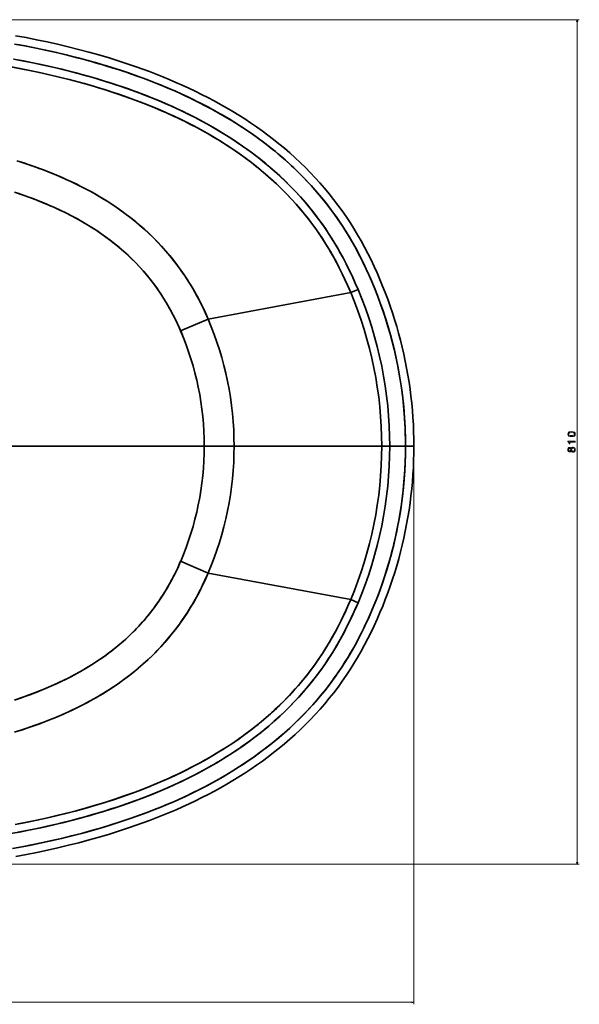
# Model space of a CAD drawing. Extents: x -255 to 3353, y -221 to 2110.
# Tile 3 of 5: x 1066 to 1602, y -115 to 830. Entities that reach past the tile are written whole.
import ezdxf

# ---------------------------------------------------------------- set-up
doc = ezdxf.new("R2010")
doc.units = 0

msp = doc.modelspace()

# ---------------------------------------------------------------- linework, layer by layer
at = {"color": 8, "lineweight": 13}
for p, q in [((596.5, 829.51), (1602.1, 829.51)), ((1600.1, 19.49), (1600.1, 829.51)), ((1443.51, 418.5), (1443.51, -114.96)), ((596.5, 19.49), (1602.1, 19.49)), ((-254.51, -112.96), (1443.51, -112.96))]:
    msp.add_line(p, q, dxfattribs=at)
at = {"color": 7, "lineweight": 35}
for p, q in [((1382.93, 567.75), (1246.31, 542.24)), ((1382.93, 567.75), (1246.31, 542.24)), ((1219.94, 530.94), (1246.31, 542.24)), ((1219.94, 530.94), (1246.31, 542.24)), ((641.27, 420.5), (1242.58, 420.5)), ((1242.58, 420.5), (641.27, 420.5)), ((1242.58, 420.5), (1271.16, 420.5)), ((1242.58, 420.5), (1271.16, 420.5)), ((1412.72, 420.5), (1271.16, 420.5)), ((1412.72, 420.5), (1271.16, 420.5)), ((1219.94, 310.06), (1246.31, 298.76)), ((1219.94, 310.06), (1246.31, 298.76)), ((1382.93, 273.25), (1246.31, 298.76)), ((1382.93, 273.25), (1246.31, 298.76))]:
    msp.add_line(p, q, dxfattribs=at)
at = {"color": 7, "lineweight": 35, "ltscale": 0.19122}
msp.add_line((1382.93, 567.75), (1389.98, 570.72), dxfattribs=at)
at = {"color": 7, "lineweight": 35, "ltscale": 0.191222}
for p, q in [((1382.93, 567.75), (1389.98, 570.72)), ((1382.93, 273.25), (1389.98, 270.28))]:
    msp.add_line(p, q, dxfattribs=at)
at = {"color": 7, "lineweight": 35, "ltscale": 0.19053}
msp.add_line((1412.72, 420.5), (1420.34, 420.5), dxfattribs=at)
msp.add_line((1412.72, 420.5), (1420.34, 420.5), dxfattribs=at)
at = {"color": 7, "lineweight": 35, "ltscale": 0.379202}
for p, q in [((1420.34, 420.5), (1435.51, 420.5)), ((1435.51, 420.5), (1420.34, 420.5))]:
    msp.add_line(p, q, dxfattribs=at)
at = {"color": 7, "lineweight": 35, "ltscale": 0.2}
msp.add_line((1435.51, 420.5), (1443.51, 420.5), dxfattribs=at)
msp.add_line((1435.51, 420.5), (1443.51, 420.5), dxfattribs=at)
at = {"color": 7, "lineweight": 35, "ltscale": 0.191223}
msp.add_line((1382.93, 273.25), (1389.98, 270.28), dxfattribs=at)
at = {"color": 8, "lineweight": 13}
for points in [[(1600.62, 827.58), (1600.1, 829.51), (1599.58, 827.58)], [(1599.58, 21.42), (1600.1, 19.49), (1600.62, 21.42)], [(1441.58, -113.48), (1443.51, -112.96), (1441.58, -112.45)]]:
    msp.add_lwpolyline(points, dxfattribs=at)
at = {"color": 7, "lineweight": 35}
for points in [[(1443.51, 420.5), (1443.46, 427.35), (1443.28, 434.2), (1443, 441.04), (1442.6, 447.87), (1442.08, 454.7), (1441.45, 461.52), (1440.71, 468.33), (1439.85, 475.12), (1438.88, 481.89), (1437.79, 488.65), (1436.6, 495.39), (1435.29, 502.11), (1433.87, 508.8), (1432.33, 515.47), (1430.69, 522.11), (1428.93, 528.72), (1427.07, 535.3), (1425.09, 541.85), (1423.01, 548.37), (1420.82, 554.85), (1418.51, 561.29), (1416.11, 567.69), (1413.59, 574.05), (1410.97, 580.36), (1408.24, 586.65), (1405.4, 592.89), (1402.46, 599.09), (1399.41, 605.24), (1396.25, 611.33), (1392.97, 617.35), (1389.57, 623.29), (1386.05, 629.15), (1382.39, 634.93), (1378.62, 640.62), (1374.74, 646.22), (1370.73, 651.74), (1366.59, 657.17), (1362.34, 662.51), (1357.98, 667.76), (1353.51, 672.91), (1348.93, 677.96), (1344.24, 682.92), (1339.46, 687.77), (1334.58, 692.51), (1329.61, 697.16), (1324.56, 701.69), (1319.43, 706.12), (1314.21, 710.45), (1308.92, 714.66), (1303.55, 718.78), (1298.11, 722.8), (1292.59, 726.72), (1287.01, 730.55), (1281.35, 734.28), (1275.63, 737.92), (1269.84, 741.46), (1264, 744.91), (1258.09, 748.28), (1252.12, 751.56), (1246.11, 754.74), (1240.03, 757.84), (1233.91, 760.86), (1227.75, 763.79), (1221.54, 766.63), (1215.29, 769.4), (1209.01, 772.08), (1202.7, 774.69), (1196.35, 777.21), (1189.97, 779.66), (1183.58, 782.03), (1177.16, 784.32), (1170.72, 786.54), (1165.89, 788.16), (1161.05, 789.73), (1151.34, 792.77), (1141.58, 795.67), (1131.78, 798.42), (1121.9, 801.04), (1111.98, 803.53), (1101.97, 805.9), (1091.93, 808.15), (1081.83, 810.28), (1071.69, 812.28), (1061.56, 814.16)], [(1060.77, 806.18), (1070.25, 804.41), (1079.68, 802.55), (1089.08, 800.58), (1099.7, 798.22), (1110.26, 795.72), (1120.77, 793.07), (1126.04, 791.68), (1131.29, 790.26), (1136.46, 788.81), (1141.61, 787.33), (1147.77, 785.5), (1153.91, 783.61), (1157.96, 782.32), (1165.91, 779.72), (1169.81, 778.4), (1178.65, 775.3), (1187.44, 772.06), (1196.18, 768.68), (1200.55, 766.92), (1204.89, 765.13), (1209.2, 763.32), (1213.48, 761.46), (1219.19, 758.92), (1224.86, 756.31), (1230.49, 753.62), (1237.38, 750.22), (1244.2, 746.71), (1250.96, 743.08), (1257.65, 739.34), (1264.26, 735.48), (1270.8, 731.5), (1277.25, 727.4), (1283.62, 723.18), (1289.8, 718.91), (1295.89, 714.52), (1301.88, 710), (1304.86, 707.68), (1307.81, 705.33), (1310.71, 702.97), (1313.58, 700.58), (1319.02, 695.91), (1324.37, 691.11), (1329.61, 686.2), (1332.19, 683.7), (1334.74, 681.17), (1338.94, 676.89), (1343.05, 672.53), (1347.08, 668.09), (1351.03, 663.58), (1354.89, 658.99), (1358.65, 654.33), (1362.17, 649.8), (1365.59, 645.22), (1368.92, 640.58), (1372.17, 635.89), (1375.33, 631.12), (1378.4, 626.3), (1381.38, 621.42), (1384.27, 616.48), (1387.42, 610.85), (1389.96, 606.1), (1392.43, 601.3), (1394.46, 597.24), (1396.43, 593.16), (1399.18, 587.28), (1401.52, 582.06), (1403.79, 576.8), (1405.68, 572.28), (1408.57, 565), (1411.32, 557.67), (1413.93, 550.28), (1416.39, 542.85), (1418.71, 535.37), (1420.8, 528.12), (1422.76, 520.83), (1424.58, 513.51), (1426.26, 506.15), (1427.8, 498.77), (1429.2, 491.35), (1430.47, 483.91), (1431.59, 476.45), (1432.57, 468.97), (1433.41, 461.46), (1434.11, 453.95), (1434.67, 446.42), (1435.09, 438.88), (1435.32, 432.76), (1435.47, 426.63), (1435.51, 420.5)], [(1435.51, 420.5), (1435.44, 428.23), (1435.21, 435.95), (1434.84, 443.67), (1434.32, 451.38), (1433.65, 459.08), (1432.83, 466.76), (1431.87, 474.43), (1430.76, 482.07), (1429.5, 489.69), (1428.09, 497.29), (1426.54, 504.86), (1424.84, 512.39), (1423, 519.89), (1421.01, 527.35), (1418.88, 534.78), (1416.61, 542.16), (1414.2, 549.49), (1411.64, 556.78), (1408.95, 564.02), (1406.11, 571.2), (1403.77, 576.85), (1401.59, 581.9), (1399.34, 586.93), (1397.29, 591.35), (1394.58, 596.99), (1391.77, 602.6), (1388.88, 608.15), (1386.84, 611.92), (1384.74, 615.66), (1381.49, 621.23), (1378.13, 626.73), (1374.66, 632.14), (1371.08, 637.48), (1367.39, 642.73), (1363.6, 647.91), (1359.68, 653.02), (1355.66, 658.05), (1352.18, 662.23), (1348.62, 666.36), (1344.99, 670.42), (1341.29, 674.42), (1337.95, 677.92), (1334.55, 681.36), (1331.1, 684.76), (1328.49, 687.27), (1325.84, 689.75), (1320.48, 694.62), (1315.01, 699.37), (1309.44, 704.01), (1303.78, 708.52), (1298.03, 712.92), (1294.96, 715.2), (1291.86, 717.44), (1285.6, 721.83), (1279.25, 726.1), (1272.81, 730.24), (1266.29, 734.26), (1259.76, 738.12), (1253.16, 741.87), (1246.49, 745.5), (1239.75, 749.02), (1232.94, 752.43), (1226.08, 755.73), (1220.56, 758.3), (1214.99, 760.8), (1209.4, 763.23), (1205.19, 765.01), (1200.96, 766.76), (1192.46, 770.14), (1183.9, 773.39), (1178.32, 775.42), (1172.72, 777.4), (1167.01, 779.35), (1161.17, 781.29), (1155.31, 783.17), (1149.3, 785.03), (1143.27, 786.84), (1138.18, 788.32), (1133.08, 789.76), (1122.82, 792.53), (1112.51, 795.16), (1102.15, 797.65), (1091.73, 800), (1081.27, 802.22), (1070.78, 804.31), (1063.67, 805.65)], [(1057.79, 784.14), (1067.33, 782.34), (1075.35, 780.74), (1086.04, 778.48), (1096.71, 776.08), (1102.1, 774.8), (1107.48, 773.48), (1112.71, 772.16), (1117.92, 770.8), (1127.67, 768.15), (1137.36, 765.35), (1142.19, 763.9), (1147.01, 762.41), (1153.4, 760.37), (1159.78, 758.26), (1166.13, 756.07), (1173.62, 753.39), (1180.92, 750.66), (1189.01, 747.49), (1197.06, 744.19), (1205.05, 740.75), (1209.02, 738.98), (1212.98, 737.17), (1219.54, 734.07), (1226.04, 730.86), (1232.5, 727.55), (1238.9, 724.14), (1245.23, 720.61), (1251.5, 716.97), (1257.77, 713.17), (1263.96, 709.26), (1270.06, 705.23), (1276.09, 701.07), (1282.01, 696.8), (1287.85, 692.4), (1292.51, 688.73), (1297.11, 684.98), (1301.64, 681.15), (1306.72, 676.67), (1311.69, 672.09), (1316.56, 667.4), (1321.33, 662.6), (1325.99, 657.69), (1330.53, 652.67), (1334.96, 647.55), (1337.12, 644.95), (1339.26, 642.32), (1342.06, 638.78), (1344.81, 635.2), (1347.5, 631.57), (1350.17, 627.84), (1352.78, 624.07), (1355.33, 620.25), (1357.58, 616.78), (1359.77, 613.29), (1361.91, 609.75), (1364, 606.19), (1366.71, 601.38), (1369.33, 596.53), (1371.87, 591.62), (1373.82, 587.71), (1375.72, 583.79), (1378.09, 578.74), (1380.38, 573.65), (1382.93, 567.75)], [(1382.93, 567.75), (1379.91, 574.72), (1377.37, 580.29), (1374.74, 585.83), (1371.9, 591.56), (1369.18, 596.82), (1366.36, 602.02), (1363.44, 607.16), (1361.33, 610.71), (1358.63, 615.11), (1355.85, 619.47), (1352.98, 623.77), (1350.04, 628.02), (1346.4, 633.07), (1342.64, 638.04), (1338.78, 642.92), (1334.82, 647.72), (1330.75, 652.43), (1326.58, 657.05), (1322.32, 661.57), (1317.96, 666.01), (1313.39, 670.48), (1308.72, 674.85), (1303.96, 679.12), (1299.12, 683.3), (1295.78, 686.08), (1292.39, 688.83), (1287.74, 692.48), (1283.02, 696.05), (1278.24, 699.54), (1272.26, 703.73), (1266.19, 707.8), (1260.04, 711.75), (1253.82, 715.59), (1247.51, 719.3), (1241.14, 722.9), (1235.36, 726.05), (1229.52, 729.1), (1223.64, 732.06), (1217.71, 734.94), (1213.8, 736.79), (1209.86, 738.59), (1205.8, 740.42), (1201.72, 742.2), (1195.03, 745.04), (1188.29, 747.78), (1181.53, 750.43), (1176.25, 752.42), (1170.95, 754.36), (1165.5, 756.29), (1160.04, 758.17), (1155.39, 759.72), (1150.73, 761.23), (1141.37, 764.15), (1131.95, 766.93), (1122.49, 769.58), (1112.97, 772.09), (1103.55, 774.45), (1094.09, 776.68), (1084.61, 778.8), (1075.1, 780.79), (1068.35, 782.14), (1058.77, 783.96)], [(1059.65, 791.79), (1069.23, 789.98), (1078.07, 788.2), (1088.51, 785.98), (1098.93, 783.62), (1109.32, 781.11), (1119.66, 778.46), (1129.47, 775.79), (1139.23, 772.98), (1144.09, 771.52), (1148.94, 770.02), (1155.38, 767.96), (1161.8, 765.84), (1168.2, 763.64), (1171.98, 762.31), (1179.43, 759.59), (1183.1, 758.2), (1191.26, 755.02), (1199.38, 751.69), (1207.44, 748.23), (1211.45, 746.45), (1215.44, 744.63), (1222.07, 741.51), (1228.64, 738.29), (1235.17, 734.96), (1241.64, 731.52), (1248.04, 727.97), (1254.39, 724.3), (1260.74, 720.48), (1267.02, 716.53), (1273.22, 712.46), (1279.33, 708.28), (1285.36, 703.96), (1291.29, 699.53), (1296.06, 695.81), (1300.76, 692.01), (1305.31, 688.19), (1309.79, 684.3), (1314.96, 679.62), (1320.01, 674.82), (1324.96, 669.92), (1327.4, 667.42), (1329.8, 664.9), (1333.75, 660.63), (1337.61, 656.29), (1341.39, 651.87), (1345.08, 647.37), (1348.68, 642.8), (1352.19, 638.16), (1355.48, 633.64), (1358.67, 629.06), (1361.78, 624.42), (1364.8, 619.73), (1367.72, 614.97), (1370.56, 610.16), (1373.31, 605.28), (1375.96, 600.37), (1378.53, 595.4), (1380.52, 591.44), (1382.45, 587.45), (1384.93, 582.18), (1387.32, 576.88), (1389.98, 570.72)], [(1059.87, 791.74), (1069.7, 789.88), (1076.55, 788.52), (1086.35, 786.45), (1096.14, 784.27), (1105.9, 781.95), (1115.63, 779.51), (1125.31, 776.94), (1134.94, 774.23), (1139.87, 772.79), (1144.78, 771.31), (1151.31, 769.27), (1157.81, 767.17), (1164.29, 764.99), (1169.89, 763.05), (1175.41, 761.07), (1180.84, 759.06), (1186.15, 757.03), (1191.45, 754.94), (1199.62, 751.59), (1207.75, 748.1), (1211.79, 746.29), (1215.82, 744.45), (1221.83, 741.62), (1227.8, 738.71), (1233.72, 735.7), (1239.61, 732.61), (1246.41, 728.88), (1253.14, 725.03), (1259.8, 721.05), (1266.38, 716.94), (1269.65, 714.82), (1272.91, 712.67), (1276.1, 710.51), (1279.26, 708.32), (1283.48, 705.33), (1287.64, 702.28), (1291.76, 699.17), (1296.64, 695.35), (1301.44, 691.45), (1306.17, 687.46), (1310.82, 683.38), (1315.39, 679.21), (1320.39, 674.45), (1325.29, 669.59), (1330.08, 664.61), (1334.75, 659.52), (1337.04, 656.94), (1339.3, 654.33), (1343.11, 649.79), (1346.83, 645.17), (1350.46, 640.48), (1353.99, 635.72), (1357.42, 630.88), (1360.75, 625.97), (1363.99, 621), (1366.21, 617.45), (1368.39, 613.86), (1370.51, 610.24), (1372.58, 606.6), (1375.67, 600.94), (1378.63, 595.21), (1381.63, 589.15), (1384.52, 583.05), (1387.31, 576.91), (1389.98, 570.72)], [(1062.82, 694.27), (1069.65, 692.07), (1076.46, 689.77), (1080.45, 688.36), (1084.43, 686.92), (1088.29, 685.47), (1092.13, 683.99), (1097.96, 681.66), (1103.76, 679.22), (1109.52, 676.69), (1115.24, 674.06), (1121.73, 670.92), (1128.15, 667.65), (1131.33, 665.96), (1134.5, 664.23), (1139.52, 661.39), (1144.48, 658.46), (1149.39, 655.43), (1154.24, 652.31), (1159.02, 649.09), (1163.42, 645.99), (1167.76, 642.8), (1172.02, 639.53), (1176.53, 635.92), (1180.95, 632.21), (1185.29, 628.39), (1189.53, 624.48), (1193.68, 620.47), (1197.74, 616.35), (1201.7, 612.14), (1205.55, 607.82), (1209.48, 603.21), (1213.29, 598.48), (1216.97, 593.66), (1220.53, 588.75), (1223.97, 583.75), (1227.27, 578.66), (1230.25, 573.83), (1231.22, 572.2), (1233.6, 568.07), (1235.9, 563.9), (1238.59, 558.77), (1240.32, 555.31), (1242.03, 551.77), (1243.68, 548.21), (1246.31, 542.24)], [(1246.31, 542.24), (1245.34, 544.49), (1243.41, 548.8), (1241.41, 553.08), (1239.32, 557.32), (1236.91, 562.01), (1234.41, 566.62), (1232.51, 569.99), (1230.55, 573.33), (1227.88, 577.7), (1226.51, 579.87), (1223.35, 584.67), (1220.08, 589.4), (1216.69, 594.05), (1213.19, 598.61), (1209.58, 603.09), (1205.86, 607.47), (1202.04, 611.76), (1197.89, 616.19), (1193.64, 620.51), (1189.28, 624.72), (1184.81, 628.82), (1180.25, 632.8), (1175.76, 636.55), (1171.17, 640.19), (1166.51, 643.73), (1161.76, 647.17), (1156.9, 650.53), (1151.95, 653.8), (1146.94, 656.96), (1141.87, 660.02), (1136.74, 662.98), (1132.42, 665.37), (1128.06, 667.69), (1123.67, 669.95), (1120.36, 671.6), (1117.03, 673.21), (1110.33, 676.33), (1106.83, 677.89), (1103.32, 679.41), (1096.25, 682.35), (1089.13, 685.15), (1081.98, 687.81), (1074.79, 690.35), (1069.95, 691.97), (1065.11, 693.55)], [(1219.94, 530.94), (1218.43, 534.4), (1216.87, 537.81), (1215.26, 541.2), (1212.77, 546.18), (1210.19, 551.03), (1208.43, 554.18), (1206.63, 557.29), (1203.85, 561.86), (1202.9, 563.36), (1200, 567.79), (1196.98, 572.15), (1193.86, 576.43), (1190.63, 580.62), (1187.29, 584.73), (1183.85, 588.75), (1180.31, 592.67), (1176.67, 596.51), (1172.93, 600.25), (1169.1, 603.9), (1165.06, 607.57), (1160.92, 611.14), (1156.69, 614.61), (1152.37, 617.98), (1148.98, 620.5), (1145.55, 622.97), (1142.07, 625.39), (1139.43, 627.16), (1136.77, 628.9), (1131.56, 632.17), (1126.26, 635.33), (1120.89, 638.37), (1115.44, 641.3), (1109.93, 644.12), (1104.35, 646.83), (1099.02, 649.29), (1093.64, 651.67), (1088.22, 653.96), (1082.76, 656.15), (1079.1, 657.57), (1075.42, 658.95), (1068.03, 661.61), (1060.6, 664.12)], [(1219.94, 530.94), (1219.03, 533.03), (1217.23, 537.04), (1215.35, 541.01), (1213.4, 544.94), (1211.1, 549.34), (1208.73, 553.65), (1206.03, 558.29), (1203.84, 561.87), (1200.91, 566.43), (1197.86, 570.9), (1194.7, 575.3), (1191.42, 579.61), (1188.03, 583.83), (1184.54, 587.96), (1180.94, 591.99), (1177.23, 595.93), (1173.42, 599.77), (1169.52, 603.52), (1165.23, 607.42), (1160.84, 611.21), (1156.34, 614.88), (1151.74, 618.45), (1147.04, 621.91), (1142.48, 625.11), (1137.84, 628.21), (1133.12, 631.21), (1128.33, 634.11), (1123.47, 636.93), (1119.38, 639.2), (1115.24, 641.4), (1111.07, 643.55), (1107.91, 645.11), (1104.74, 646.64), (1098.33, 649.6), (1094.95, 651.1), (1091.55, 652.56), (1084.7, 655.38), (1077.8, 658.07), (1070.84, 660.62), (1063.84, 663.04)], [(1435.51, 420.5), (1435.44, 412.87), (1435.22, 405.24), (1434.86, 397.62), (1434.35, 390), (1433.7, 382.4), (1432.9, 374.81), (1431.96, 367.24), (1430.87, 359.69), (1429.64, 352.16), (1428.27, 344.65), (1426.76, 337.17), (1425.1, 329.73), (1423.3, 322.31), (1421.37, 314.94), (1419.29, 307.6), (1417.4, 301.34), (1415.4, 295.11), (1413.3, 288.91), (1411.11, 282.75), (1408.81, 276.63), (1407.02, 272.06), (1405.18, 267.52), (1403.92, 264.5), (1401.99, 260.01), (1400, 255.54), (1397.26, 249.59), (1395.16, 245.2), (1393, 240.83), (1390.04, 235.04), (1387.11, 229.58), (1384.27, 224.52), (1381.09, 219.09), (1377.79, 213.73), (1374.38, 208.43), (1370.87, 203.22), (1367.26, 198.08), (1364.74, 194.62), (1362.17, 191.2), (1358.02, 185.87), (1353.75, 180.65), (1349.38, 175.51), (1344.89, 170.47), (1340.29, 165.53), (1335.6, 160.69), (1330.8, 155.95), (1325.91, 151.31), (1320.93, 146.78), (1316.44, 142.85), (1311.88, 138.99), (1307.26, 135.22), (1301.82, 130.95), (1296.3, 126.79), (1290.7, 122.73), (1285.02, 118.77), (1279.03, 114.76), (1272.96, 110.85), (1266.81, 107.05), (1260.59, 103.36), (1255, 100.16), (1249.36, 97.04), (1243.66, 94.01), (1237.92, 91.05), (1234.07, 89.13), (1230.2, 87.23), (1222.41, 83.55), (1214.55, 80.01), (1207.77, 77.08), (1200.95, 74.24), (1194.09, 71.5), (1186.89, 68.73), (1179.65, 66.06), (1172.39, 63.49), (1166.74, 61.56), (1161.08, 59.68), (1153.23, 57.18), (1145.35, 54.78), (1137.44, 52.47), (1127.3, 49.66), (1117.11, 46.99), (1106.86, 44.46), (1096.56, 42.07), (1086.21, 39.81), (1077.02, 37.91), (1067.81, 36.12), (1058.58, 34.43)], [(1061.9, 26.9), (1072.03, 28.78), (1082.15, 30.79), (1092.25, 32.92), (1102.28, 35.17), (1112.29, 37.54), (1122.2, 40.04), (1132.07, 42.66), (1141.86, 45.42), (1151.62, 48.31), (1161.32, 51.35), (1166.16, 52.93), (1170.98, 54.54), (1177.42, 56.77), (1183.83, 59.06), (1190.21, 61.43), (1196.59, 63.88), (1202.93, 66.41), (1209.24, 69.01), (1215.52, 71.7), (1221.76, 74.46), (1227.97, 77.31), (1234.12, 80.24), (1240.24, 83.26), (1246.31, 86.36), (1252.31, 89.55), (1258.27, 92.82), (1264.18, 96.19), (1270.02, 99.64), (1275.8, 103.19), (1281.52, 106.83), (1287.17, 110.56), (1292.75, 114.38), (1298.26, 118.31), (1303.69, 122.33), (1309.06, 126.45), (1314.34, 130.66), (1319.56, 134.99), (1324.69, 139.42), (1329.73, 143.95), (1334.7, 148.6), (1339.57, 153.34), (1344.34, 158.19), (1349.03, 163.15), (1353.6, 168.2), (1358.07, 173.35), (1362.43, 178.6), (1366.67, 183.94), (1370.8, 189.37), (1374.81, 194.88), (1378.69, 200.48), (1382.45, 206.17), (1386.1, 211.95), (1389.63, 217.81), (1393.02, 223.74), (1396.3, 229.76), (1399.46, 235.85), (1402.5, 242), (1405.44, 248.19), (1408.27, 254.43), (1411.01, 260.72), (1413.63, 267.03), (1416.14, 273.39), (1418.54, 279.79), (1420.84, 286.23), (1423.03, 292.71), (1425.11, 299.22), (1427.09, 305.76), (1428.95, 312.34), (1430.7, 318.95), (1432.35, 325.59), (1433.88, 332.25), (1435.3, 338.94), (1436.6, 345.65), (1437.8, 352.39), (1438.88, 359.14), (1439.85, 365.92), (1440.71, 372.7), (1441.45, 379.5), (1442.08, 386.32), (1442.6, 393.14), (1443, 399.97), (1443.28, 406.81), (1443.46, 413.66), (1443.51, 420.5)], [(1064.54, 35.51), (1074.9, 37.49), (1085.24, 39.6), (1095.54, 41.84), (1105.79, 44.21), (1115.42, 46.56), (1124.99, 49.04), (1134.51, 51.64), (1143.99, 54.37), (1152.96, 57.1), (1161.89, 59.95), (1170.46, 62.82), (1179, 65.82), (1187.78, 69.07), (1196.51, 72.45), (1200.85, 74.2), (1205.18, 75.99), (1211.64, 78.74), (1218.06, 81.57), (1224.44, 84.5), (1230.77, 87.51), (1237.91, 91.05), (1244.97, 94.7), (1251.96, 98.47), (1258.88, 102.37), (1265.72, 106.39), (1272.47, 110.55), (1275.82, 112.67), (1279.14, 114.83), (1282.42, 117), (1285.67, 119.22), (1289.98, 122.22), (1294.24, 125.27), (1298.45, 128.39), (1303.82, 132.51), (1309.12, 136.73), (1314.33, 141.05), (1319.45, 145.47), (1324.49, 150), (1329.44, 154.63), (1333.87, 158.96), (1338.23, 163.37), (1342.49, 167.87), (1346.67, 172.45), (1350.76, 177.11), (1354.76, 181.86), (1358.66, 186.68), (1361.95, 190.91), (1365.16, 195.19), (1368.29, 199.53), (1371.35, 203.92), (1374.34, 208.37), (1377.25, 212.87), (1380.08, 217.43), (1382.84, 222.04), (1384.98, 225.76), (1387.08, 229.52), (1389.15, 233.36), (1391.18, 237.24), (1393.33, 241.48), (1395.43, 245.75), (1397.54, 250.18), (1399.59, 254.61), (1401.59, 259.09), (1403.54, 263.6), (1405.42, 268.11), (1407.26, 272.65), (1410.12, 280.08), (1412.84, 287.57), (1415.4, 295.12), (1417.82, 302.71), (1420.08, 310.35), (1422.2, 318.03), (1424.16, 325.75), (1425.96, 333.52), (1427.61, 341.31), (1429.11, 349.14), (1430.45, 357), (1431.64, 364.88), (1432.66, 372.78), (1433.53, 380.7), (1434.24, 388.64), (1434.8, 396.6), (1435.2, 404.56), (1435.43, 412.53), (1435.51, 420.5)], [(1060.71, 176.92), (1067.28, 179.13), (1071.05, 180.46), (1074.81, 181.82), (1079.8, 183.69), (1084.76, 185.64), (1089.69, 187.65), (1095.56, 190.17), (1101.39, 192.79), (1107.15, 195.52), (1112.85, 198.36), (1118.48, 201.32), (1123.94, 204.34), (1129.33, 207.48), (1134.62, 210.73), (1139.83, 214.11), (1144.95, 217.6), (1147.47, 219.39), (1149.96, 221.21), (1153.92, 224.22), (1157.81, 227.3), (1161.63, 230.46), (1165.67, 233.98), (1169.63, 237.59), (1173.49, 241.29), (1177.25, 245.09), (1180.92, 248.99), (1184.48, 252.98), (1187.94, 257.06), (1191.3, 261.23), (1194.14, 264.95), (1196.9, 268.74), (1199.58, 272.59), (1201.54, 275.53), (1203.44, 278.5), (1205.31, 281.52), (1207.13, 284.56), (1209.35, 288.45), (1211.49, 292.39), (1213.17, 295.6), (1215.22, 299.72), (1217.19, 303.87), (1218.93, 307.73), (1219.94, 310.06)], [(1061.43, 177.15), (1068.64, 179.61), (1075.39, 182.03), (1082.08, 184.58), (1088.73, 187.26), (1095.32, 190.06), (1101.85, 193), (1105.12, 194.54), (1108.37, 196.11), (1111.53, 197.69), (1114.67, 199.3), (1120.53, 202.43), (1126.3, 205.69), (1129.16, 207.38), (1131.99, 209.09), (1136.19, 211.73), (1140.33, 214.44), (1144.41, 217.22), (1148.42, 220.09), (1150.91, 221.92), (1153.36, 223.78), (1156.59, 226.32), (1159.77, 228.9), (1162.9, 231.54), (1167.24, 235.38), (1171.47, 239.33), (1175.59, 243.39), (1177.61, 245.47), (1179.61, 247.57), (1181.56, 249.69), (1183.49, 251.84), (1186.33, 255.13), (1189.1, 258.47), (1191.8, 261.87), (1194.43, 265.33), (1196.7, 268.45), (1198.92, 271.62), (1201.08, 274.83), (1202.66, 277.26), (1204.2, 279.71), (1206.06, 282.76), (1207.87, 285.85), (1209.65, 288.99), (1211.38, 292.17), (1213.08, 295.44), (1215.48, 300.26), (1217.76, 305.13), (1219.94, 310.06)], [(1246.31, 298.76), (1243.97, 293.43), (1241.52, 288.16), (1238.95, 282.94), (1237.14, 279.42), (1234.66, 274.83), (1232.09, 270.29), (1229.47, 265.87), (1226.78, 261.56), (1224, 257.3), (1221.13, 253.1), (1218.04, 248.78), (1214.84, 244.52), (1211.56, 240.34), (1208.18, 236.24), (1204.71, 232.22), (1201.15, 228.27), (1197.51, 224.41), (1195.35, 222.2), (1193.16, 220.02), (1188.69, 215.73), (1184.12, 211.57), (1179.45, 207.52), (1174.68, 203.58), (1171.63, 201.16), (1168.53, 198.79), (1164.28, 195.63), (1159.96, 192.57), (1155.58, 189.58), (1149.98, 185.94), (1144.3, 182.43), (1138.54, 179.04), (1132.7, 175.78), (1126.81, 172.65), (1121.09, 169.76), (1115.32, 166.98), (1109.51, 164.3), (1103.65, 161.73), (1097.76, 159.26), (1094.06, 157.77), (1090.35, 156.32), (1082.89, 153.52), (1075.4, 150.86), (1070.57, 149.23), (1065.74, 147.66), (1060.74, 146.09)], [(1061.29, 146.26), (1068.26, 148.47), (1075.02, 150.73), (1081.47, 153), (1087.9, 155.38), (1094.29, 157.86), (1101.03, 160.62), (1107.71, 163.5), (1114.35, 166.52), (1120.92, 169.68), (1124.22, 171.32), (1127.5, 173.01), (1130.69, 174.7), (1133.86, 176.42), (1139.56, 179.63), (1145.19, 182.96), (1150.74, 186.42), (1156.21, 190.01), (1161.59, 193.71), (1164.25, 195.62), (1166.88, 197.55), (1171.09, 200.75), (1175.24, 204.03), (1179.31, 207.4), (1183.81, 211.29), (1188.22, 215.29), (1192.53, 219.4), (1196.74, 223.62), (1200.85, 227.94), (1204.84, 232.37), (1208.12, 236.17), (1211.31, 240.03), (1214.42, 243.97), (1217.45, 247.97), (1220.39, 252.04), (1223.25, 256.18), (1226.02, 260.38), (1228.71, 264.63), (1231.33, 268.99), (1233.86, 273.38), (1236.3, 277.84), (1238.53, 282.12), (1240.93, 286.94), (1243.23, 291.8), (1245.18, 296.14), (1246.31, 298.76)], [(1389.98, 270.28), (1387.43, 264.38), (1384.79, 258.53), (1382.06, 252.73), (1379.95, 248.42), (1377.94, 244.44), (1375.89, 240.48), (1373.9, 236.78), (1371.85, 233.1), (1369.76, 229.47), (1367.62, 225.86), (1365.42, 222.28), (1361.82, 216.64), (1358.08, 211.08), (1354.22, 205.61), (1350.23, 200.23), (1346.13, 194.94), (1341.9, 189.75), (1337.56, 184.66), (1333.11, 179.67), (1328.55, 174.78), (1323.89, 170), (1319.12, 165.31), (1314.26, 160.74), (1309.34, 156.3), (1304.33, 151.97), (1299.23, 147.74), (1294.05, 143.61), (1290.02, 140.51), (1285.94, 137.46), (1281.82, 134.48), (1278.7, 132.28), (1275.55, 130.11), (1271.11, 127.13), (1266.63, 124.22), (1262.11, 121.37), (1258.73, 119.3), (1255.34, 117.26), (1251.83, 115.2), (1248.31, 113.18), (1241.29, 109.3), (1234.2, 105.54), (1227.05, 101.92), (1220.74, 98.86), (1214.39, 95.89), (1208, 93.01), (1201.57, 90.23), (1197.3, 88.44), (1193.01, 86.69), (1188.65, 84.95), (1184.27, 83.24), (1176.09, 80.18), (1167.88, 77.25), (1159.01, 74.23), (1150.08, 71.34), (1141.12, 68.59), (1132.11, 65.96), (1123.06, 63.45), (1113.96, 61.06), (1106.65, 59.23), (1099.32, 57.47), (1091.97, 55.79), (1086.45, 54.57), (1080.92, 53.39), (1074.06, 51.98), (1067.11, 50.61), (1057.25, 48.78)], [(1061.32, 57.51), (1068.36, 58.86), (1073.04, 59.79), (1082.08, 61.66), (1091.1, 63.64), (1100.09, 65.72), (1109.06, 67.91), (1118.66, 70.39), (1128.22, 73.01), (1137.72, 75.75), (1147.17, 78.64), (1151.97, 80.16), (1156.74, 81.73), (1161.34, 83.27), (1165.93, 84.86), (1173.35, 87.51), (1180.75, 90.27), (1188.84, 93.44), (1196.89, 96.74), (1204.88, 100.18), (1208.86, 101.95), (1212.82, 103.76), (1219.38, 106.86), (1225.89, 110.06), (1232.35, 113.37), (1238.75, 116.78), (1245.09, 120.31), (1251.36, 123.95), (1257.63, 127.74), (1263.82, 131.66), (1269.94, 135.69), (1275.96, 139.84), (1281.89, 144.12), (1287.73, 148.51), (1292.4, 152.18), (1297, 155.93), (1301.53, 159.76), (1304.21, 162.1), (1306.87, 164.47), (1309.47, 166.84), (1312.05, 169.24), (1315.45, 172.51), (1318.81, 175.83), (1322.11, 179.21), (1326, 183.32), (1329.81, 187.51), (1333.54, 191.78), (1337.18, 196.12), (1340.74, 200.53), (1344.67, 205.62), (1348.49, 210.79), (1352.18, 216.05), (1355.76, 221.4), (1359.21, 226.82), (1362.54, 232.32), (1365.3, 237.1), (1368.3, 242.54), (1371.19, 248.06), (1373.09, 251.81), (1375.67, 257.12), (1378.17, 262.45), (1380.59, 267.83), (1382.93, 273.25)], [(1382.93, 273.25), (1380.84, 268.39), (1378.69, 263.58), (1376.47, 258.79), (1373.7, 253.05), (1370.83, 247.35), (1368.06, 242.09), (1365.19, 236.89), (1362.41, 232.09), (1359.19, 226.79), (1355.86, 221.56), (1352.42, 216.4), (1348.86, 211.32), (1345.03, 206.09), (1341.07, 200.95), (1337.01, 195.91), (1332.83, 190.96), (1328.54, 186.1), (1324.15, 181.35), (1319.66, 176.69), (1315.06, 172.13), (1310.37, 167.67), (1306.14, 163.81), (1301.85, 160.03), (1297.48, 156.32), (1294.11, 153.55), (1290.7, 150.82), (1287.21, 148.11), (1283.68, 145.44), (1278, 141.29), (1272.23, 137.25), (1266.38, 133.32), (1260.45, 129.5), (1254.45, 125.8), (1248.38, 122.2), (1243.47, 119.4), (1238.53, 116.66), (1233.55, 114), (1229.83, 112.06), (1226.1, 110.16), (1222.26, 108.26), (1218.41, 106.39), (1214.53, 104.56), (1210.63, 102.75), (1202.79, 99.26), (1194.89, 95.9), (1186.94, 92.68), (1178.95, 89.59), (1173.63, 87.61), (1168.29, 85.69), (1161.9, 83.46), (1155.49, 81.31), (1149.05, 79.23), (1144.2, 77.71), (1139.34, 76.24), (1129.58, 73.39), (1119.77, 70.69), (1109.9, 68.12), (1104.58, 66.8), (1099.24, 65.52), (1093.76, 64.24), (1088.28, 63.01), (1077.42, 60.68), (1070.72, 59.32), (1063.92, 58)], [(1389.98, 270.28), (1387, 263.41), (1383.9, 256.62), (1380.67, 249.87), (1377.78, 244.11), (1374.95, 238.73), (1372.02, 233.4), (1369.21, 228.53), (1365.84, 222.95), (1362.34, 217.44), (1358.72, 212.01), (1354.9, 206.55), (1350.95, 201.17), (1346.88, 195.89), (1342.7, 190.71), (1338.4, 185.62), (1333.99, 180.63), (1329.47, 175.74), (1324.84, 170.96), (1320.12, 166.28), (1315.29, 161.7), (1310.37, 157.22), (1307.1, 154.34), (1303.78, 151.51), (1300.39, 148.69), (1296.97, 145.91), (1293.46, 143.15), (1289.92, 140.43), (1284.23, 136.22), (1278.46, 132.11), (1272.6, 128.12), (1266.66, 124.24), (1260.66, 120.47), (1254.58, 116.81), (1249.68, 113.96), (1244.73, 111.18), (1239.75, 108.47), (1236.02, 106.49), (1232.27, 104.55), (1228.45, 102.62), (1224.6, 100.72), (1219.16, 98.11), (1213.69, 95.57), (1208.18, 93.1), (1204.04, 91.29), (1199.88, 89.52), (1191.52, 86.09), (1183.11, 82.8), (1174.66, 79.66), (1169.21, 77.71), (1163.74, 75.82), (1159.07, 74.25), (1154.4, 72.72), (1145.01, 69.76), (1135.57, 66.95), (1126.09, 64.28), (1116.56, 61.73), (1106.86, 59.28), (1097.12, 56.96), (1087.35, 54.76), (1077.57, 52.69), (1070.77, 51.33), (1063.97, 50.02)]]:
    msp.add_lwpolyline(points, dxfattribs=at)
at = {"color": 8, "lineweight": 13}
for points in [[(1594.68, 429.54), (1596.27, 429.69), (1597.4, 430.17), (1598.08, 430.92), (1598.3, 431.97), (1598.08, 433.01), (1597.4, 433.77), (1596.27, 434.23), (1594.68, 434.39), (1593.11, 434.23), (1592.48, 434.04), (1591.97, 433.77), (1591.28, 433.01), (1591.05, 431.97), (1591.28, 430.92), (1591.98, 430.17), (1593.11, 429.69)], [(1598.1, 424.32), (1598.1, 425.24), (1591.05, 425.24), (1591.05, 424.55), (1591.67, 424.37), (1592.08, 424.01), (1592.32, 423.45), (1592.4, 422.68), (1593.12, 422.68), (1593.12, 424.32)], [(1594.68, 430.51), (1593.46, 430.59), (1592.58, 430.84), (1592.07, 431.3), (1591.89, 431.97), (1592.07, 432.64), (1592.58, 433.09), (1593.46, 433.34), (1594.68, 433.42), (1595.91, 433.34), (1596.79, 433.09), (1597.3, 432.64), (1597.48, 431.97), (1597.3, 431.3), (1596.79, 430.84), (1595.91, 430.59)], [(1594.33, 415.78), (1594.61, 415.26), (1595, 414.91), (1595.5, 414.69), (1596.09, 414.62), (1596.99, 414.78), (1597.69, 415.24), (1598.13, 416), (1598.3, 417.03), (1598.13, 418.05), (1597.69, 418.8), (1596.99, 419.27), (1596.09, 419.44), (1595.5, 419.36), (1595, 419.15), (1594.61, 418.78), (1594.33, 418.28), (1594.09, 418.68), (1593.75, 418.96), (1593.35, 419.14), (1592.86, 419.2), (1592.14, 419.04), (1591.57, 418.61), (1591.19, 417.93), (1591.05, 417.03), (1591.19, 416.12), (1591.57, 415.43), (1592.14, 415), (1592.86, 414.85), (1593.35, 414.9), (1593.75, 415.07)], [(1592.94, 415.81), (1592.49, 415.89), (1592.15, 416.13), (1591.94, 416.51), (1591.86, 417.03), (1591.94, 417.53), (1592.15, 417.92), (1592.49, 418.16), (1592.94, 418.25), (1593.39, 418.16), (1593.74, 417.92), (1593.98, 417.53), (1594.05, 417.03), (1593.97, 416.51), (1593.74, 416.13), (1593.39, 415.89)], [(1596.07, 415.59), (1595.54, 415.68), (1595.14, 415.97), (1594.87, 416.42), (1594.78, 417.03), (1594.87, 417.62), (1595.14, 418.08), (1595.54, 418.37), (1596.07, 418.47), (1596.65, 418.37), (1597.08, 418.08), (1597.36, 417.62), (1597.46, 417.03), (1597.36, 416.42), (1597.08, 415.97), (1596.65, 415.68)]]:
    msp.add_lwpolyline(points, close=True, dxfattribs=at)
at = {"color": 7, "lineweight": 35}
for centre, radius, start, end in [((1033.92, 420.5), 378.8, 0.00071, 22.87667), ((1033.92, 420.5), 378.8, 0.00071, 22.87667), ((1033.58, 420.5), 386.77, 0.00052, 22.85615), ((1033.58, 420.5), 386.77, 0.00051, 22.85615), ((1033.92, 420.5), 378.8, 337.12333, 359.99926), ((1033.92, 420.5), 378.8, 337.12333, 359.99929), ((1033.58, 420.5), 386.77, 337.14388, 359.99945), ((1033.58, 420.5), 386.77, 337.14394, 359.99939)]:
    msp.add_arc(centre, radius, start, end, dxfattribs=at)
for centre, major_axis, ratio, start_param, end_param in [((969.48, 420.8), (9.85, -306.06), 0.985167, 1.538137, 1.946898), ((969.48, 420.8), (9.75, -306.07), 0.985171, 1.538473, 1.947232), ((970.42, 420.84), (10.64, -276.29), 0.984326, 1.531682, 1.942469), ((970.26, 420.81), (9.73, -276.4), 0.984602, 1.535048, 1.945714), ((970.45, 420.16), (-10.53, -276.28), 0.984267, 1.198708, 1.609516), ((970.28, 420.2), (-9.55, -276.41), 0.984568, 1.195205, 1.605881), ((969.5, 420.2), (-9.75, -306.06), 0.985135, 1.194378, 1.603151), ((969.47, 420.21), (-9.7, -306.07), 0.98518, 1.194224, 1.602978)]:
    msp.add_ellipse(centre, major_axis=major_axis, ratio=ratio, start_param=start_param, end_param=end_param, dxfattribs=at)

doc.saveas('drawing.dxf')
